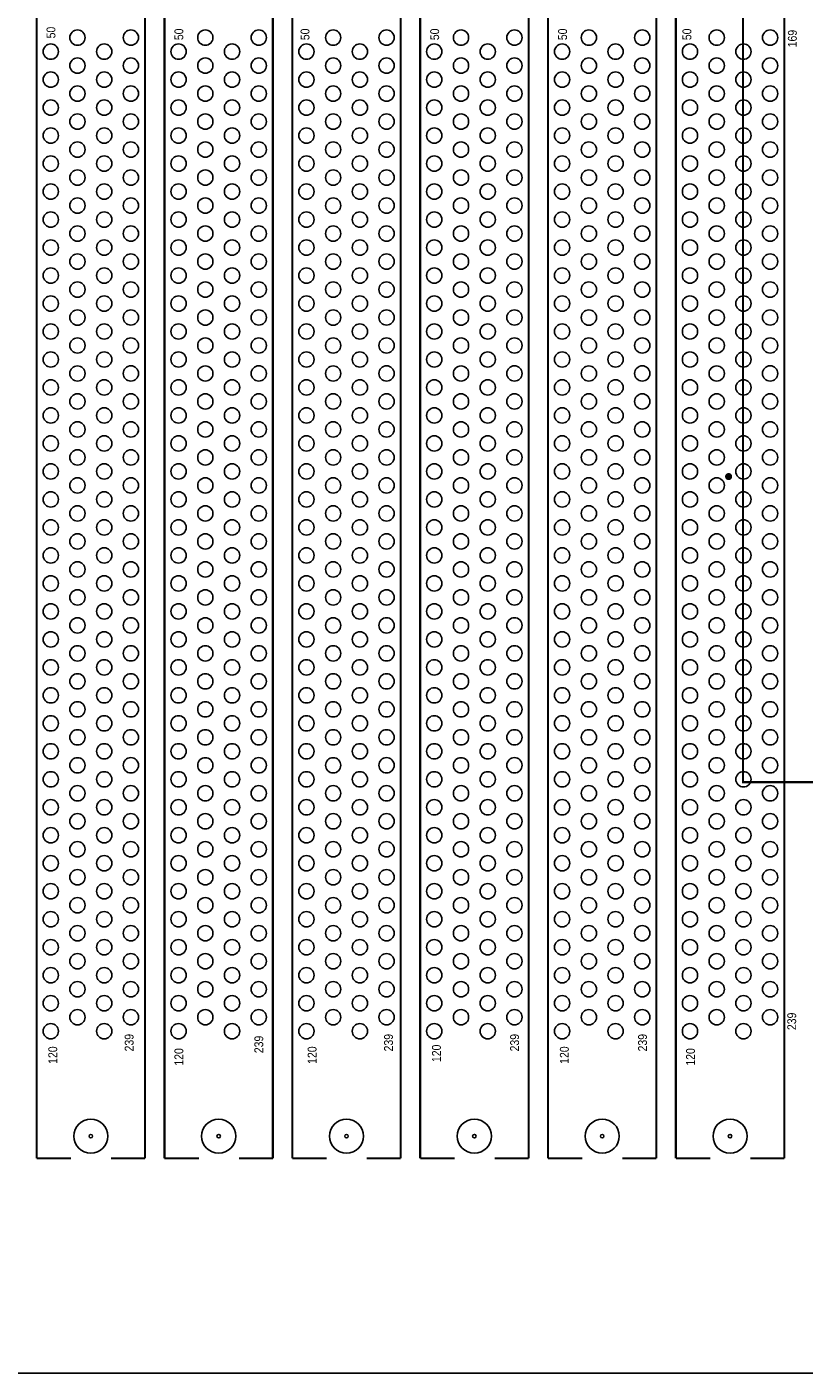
# Model space of a CAD drawing. Extents: x -11 to 330, y 0 to 334.
# Tile 2 of 16: x 50 to 105, y 0 to 96. Entities that reach past the tile are written whole.
import ezdxf

# ---------------------------------------------------------------- set-up
doc = ezdxf.new("R2010")
doc.units = 0
for name, color, linetype in [('BOARD_GEOMETRY_OUTLINE', 2, 'CONTINUOUS'), ('PACKAGE_GEOMETRY_SILKSCREEN_TOP', 3, 'CONTINUOUS'), ('PIN_TOP', 4, 'CONTINUOUS')]:
    doc.layers.add(name, color=color, linetype=linetype)

msp = doc.modelspace()

# ---------------------------------------------------------------- linework, layer by layer
at = {"layer": 'BOARD_GEOMETRY_OUTLINE'}
for points in [[(330.2, 1.999996), (330.2, 328.200004, 0.414214), (328.200004, 330.2), (1.999996, 330.2, 0.414214), (0, 328.200004), (0, 1.999996, 0.414214), (1.999996, 0), (328.200004, 0, 0.414214)], [(328.200004, 0), (1.999996, 0, -0.414214), (0, 1.999996), (0, 328.200004, -0.414214), (1.999996, 330.2), (328.200004, 330.2, -0.414214), (330.2, 328.200004), (330.2, 1.999996, -0.414214)], [(54.094888, 15.710916, 1), (54.094888, 18.149316, 1)], [(55.314088, 16.930116, 1), (52.875688, 16.930116, 1)], [(63.234824, 15.710916, 1), (63.234824, 18.149316, 1)], [(64.454024, 16.930116, 1), (62.015624, 16.930116, 1)], [(72.375014, 15.710916, 1), (72.375014, 18.149316, 1)], [(73.594214, 16.930116, 1), (71.155814, 16.930116, 1)], [(81.51495, 15.710916, 1), (81.51495, 18.149316, 1)], [(82.73415, 16.930116, 1), (80.29575, 16.930116, 1)], [(90.654886, 15.710916, 1), (90.654886, 18.149316, 1)], [(91.874086, 16.930116, 1), (89.435686, 16.930116, 1)], [(99.794822, 15.710916, 1), (99.794822, 18.149316, 1)], [(101.014022, 16.930116, 1), (98.575622, 16.930116, 1)]]:
    msp.add_lwpolyline(points, format="xyb", close=True, dxfattribs=at)
at = {"layer": 'PACKAGE_GEOMETRY_SILKSCREEN_TOP', "const_width": 0.1524}
for points in [[(50.219864, 15.349982), (50.219864, 156.310076)], [(57.969912, 156.310076), (57.969912, 15.349982)], [(59.3598, 15.349982), (59.3598, 156.310076)], [(67.109848, 156.310076), (67.109848, 15.349982)], [(68.49999, 15.349982), (68.49999, 156.310076)], [(76.250038, 156.310076), (76.250038, 15.349982)], [(77.639926, 15.349982), (77.639926, 156.310076)], [(85.389974, 156.310076), (85.389974, 15.349982)], [(86.779862, 15.349982), (86.779862, 156.310076)], [(94.52991, 156.310076), (94.52991, 15.349982)], [(95.919798, 15.349982), (95.919798, 156.310076)], [(103.669846, 156.310076), (103.669846, 15.349982)], [(50.219864, 15.349982), (52.685188, 15.349982)], [(57.969912, 15.349982), (55.536338, 15.349982)], [(59.3598, 15.349982), (61.825124, 15.349982)], [(67.109848, 15.349982), (64.676274, 15.349982)], [(68.49999, 15.349982), (70.965314, 15.349982)], [(76.250038, 15.349982), (73.816464, 15.349982)], [(77.639926, 15.349982), (80.10525, 15.349982)], [(85.389974, 15.349982), (82.9564, 15.349982)], [(86.779862, 15.349982), (89.245186, 15.349982)], [(94.52991, 15.349982), (92.096336, 15.349982)], [(95.919798, 15.349982), (98.385122, 15.349982)], [(103.669846, 15.349982), (101.236272, 15.349982)]]:
    msp.add_lwpolyline(points, dxfattribs=at)
msp.add_lwpolyline([(190.97498, 42.225976), (100.72497, 42.225976), (100.72497, 132.475986), (190.97498, 132.475986)], close=True, dxfattribs=at)
at = {"layer": 'PACKAGE_GEOMETRY_SILKSCREEN_TOP'}
msp.add_lwpolyline([(190.97498, 42.225976), (100.72497, 42.225976), (100.72497, 132.475986), (190.97498, 132.475986)], close=True, dxfattribs=at)
at = {"layer": 'PACKAGE_GEOMETRY_SILKSCREEN_TOP', "const_width": 0.254}
msp.add_lwpolyline([(99.690936, 64.190118, 1), (99.690936, 63.936118, 1)], format="xyb", close=True, dxfattribs=at)
at = {"layer": 'PIN_TOP'}
for centre, radius in [((53.139848, 95.43034), 0.5461), ((56.959754, 95.431356), 0.5461), ((62.279784, 95.43034), 0.5461), ((66.09969, 95.431356), 0.5461), ((71.419974, 95.43034), 0.5461), ((75.23988, 95.431356), 0.5461), ((80.55991, 95.43034), 0.5461), ((84.379816, 95.431356), 0.5461), ((89.699846, 95.43034), 0.5461), ((93.519752, 95.431356), 0.5461), ((98.839782, 95.43034), 0.5461), ((102.659688, 95.431356), 0.5461), ((51.229768, 94.430342), 0.5461), ((55.049928, 94.430342), 0.5461), ((60.369704, 94.430342), 0.5461), ((64.189864, 94.430342), 0.5461), ((69.509894, 94.430342), 0.5461), ((73.330054, 94.430342), 0.5461), ((78.64983, 94.430342), 0.5461), ((82.46999, 94.430342), 0.5461), ((87.789766, 94.430342), 0.5461), ((91.609926, 94.430342), 0.5461), ((96.929702, 94.430342), 0.5461), ((100.749862, 94.430342), 0.5461), ((53.139848, 93.430344), 0.5461), ((56.959754, 93.43136), 0.5461), ((62.279784, 93.430344), 0.5461), ((66.09969, 93.43136), 0.5461), ((71.419974, 93.430344), 0.5461), ((75.23988, 93.43136), 0.5461), ((80.55991, 93.430344), 0.5461), ((84.379816, 93.43136), 0.5461), ((89.699846, 93.430344), 0.5461), ((93.519752, 93.43136), 0.5461), ((98.839782, 93.430344), 0.5461), ((102.659688, 93.43136), 0.5461), ((51.229768, 92.430346), 0.5461), ((55.049928, 92.430346), 0.5461), ((60.369704, 92.430346), 0.5461), ((64.189864, 92.430346), 0.5461), ((69.509894, 92.430346), 0.5461), ((73.330054, 92.430346), 0.5461), ((78.64983, 92.430346), 0.5461), ((82.46999, 92.430346), 0.5461), ((87.789766, 92.430346), 0.5461), ((91.609926, 92.430346), 0.5461), ((96.929702, 92.430346), 0.5461), ((100.749862, 92.430346), 0.5461), ((53.139848, 91.430348), 0.5461), ((56.959754, 91.43111), 0.5461), ((62.279784, 91.430348), 0.5461), ((66.09969, 91.43111), 0.5461), ((71.419974, 91.430348), 0.5461), ((75.23988, 91.43111), 0.5461), ((80.55991, 91.430348), 0.5461), ((84.379816, 91.43111), 0.5461), ((89.699846, 91.430348), 0.5461), ((93.519752, 91.43111), 0.5461), ((98.839782, 91.430348), 0.5461), ((102.659688, 91.43111), 0.5461), ((51.229768, 90.43035), 0.5461), ((55.049928, 90.43035), 0.5461), ((60.369704, 90.43035), 0.5461), ((64.189864, 90.43035), 0.5461), ((69.509894, 90.43035), 0.5461), ((73.330054, 90.43035), 0.5461), ((78.64983, 90.43035), 0.5461), ((82.46999, 90.43035), 0.5461), ((87.789766, 90.43035), 0.5461), ((91.609926, 90.43035), 0.5461), ((96.929702, 90.43035), 0.5461), ((100.749862, 90.43035), 0.5461), ((53.139848, 89.430352), 0.5461), ((56.959754, 89.431114), 0.5461), ((62.279784, 89.430352), 0.5461), ((66.09969, 89.431114), 0.5461), ((71.419974, 89.430352), 0.5461), ((75.23988, 89.431114), 0.5461), ((80.55991, 89.430352), 0.5461), ((84.379816, 89.431114), 0.5461), ((89.699846, 89.430352), 0.5461), ((93.519752, 89.431114), 0.5461), ((98.839782, 89.430352), 0.5461), ((102.659688, 89.431114), 0.5461), ((51.229768, 88.430354), 0.5461), ((55.049928, 88.430354), 0.5461), ((60.369704, 88.430354), 0.5461), ((64.189864, 88.430354), 0.5461), ((69.509894, 88.430354), 0.5461), ((73.330054, 88.430354), 0.5461), ((78.64983, 88.430354), 0.5461), ((82.46999, 88.430354), 0.5461), ((87.789766, 88.430354), 0.5461), ((91.609926, 88.430354), 0.5461), ((96.929702, 88.430354), 0.5461), ((100.749862, 88.430354), 0.5461), ((53.139848, 87.430356), 0.5461), ((56.959754, 87.431118), 0.5461), ((62.279784, 87.430356), 0.5461), ((66.09969, 87.431118), 0.5461), ((71.419974, 87.430356), 0.5461), ((75.23988, 87.431118), 0.5461), ((80.55991, 87.430356), 0.5461), ((84.379816, 87.431118), 0.5461), ((89.699846, 87.430356), 0.5461), ((93.519752, 87.431118), 0.5461), ((98.839782, 87.430356), 0.5461), ((102.659688, 87.431118), 0.5461), ((51.229768, 86.430358), 0.5461), ((55.049928, 86.430358), 0.5461), ((60.369704, 86.430358), 0.5461), ((64.189864, 86.430358), 0.5461), ((69.509894, 86.430358), 0.5461), ((73.330054, 86.430358), 0.5461), ((78.64983, 86.430358), 0.5461), ((82.46999, 86.430358), 0.5461), ((87.789766, 86.430358), 0.5461), ((91.609926, 86.430358), 0.5461), ((96.929702, 86.430358), 0.5461), ((100.749862, 86.430358), 0.5461), ((53.139848, 85.43036), 0.5461), ((56.959754, 85.431122), 0.5461), ((62.279784, 85.43036), 0.5461), ((66.09969, 85.431122), 0.5461), ((71.419974, 85.43036), 0.5461), ((75.23988, 85.431122), 0.5461), ((80.55991, 85.43036), 0.5461), ((84.379816, 85.431122), 0.5461), ((89.699846, 85.43036), 0.5461), ((93.519752, 85.431122), 0.5461), ((98.839782, 85.43036), 0.5461), ((102.659688, 85.431122), 0.5461), ((51.229768, 84.430362), 0.5461), ((55.049928, 84.430362), 0.5461), ((60.369704, 84.430362), 0.5461), ((64.189864, 84.430362), 0.5461), ((69.509894, 84.430362), 0.5461), ((73.330054, 84.430362), 0.5461), ((78.64983, 84.430362), 0.5461), ((82.46999, 84.430362), 0.5461), ((87.789766, 84.430362), 0.5461), ((91.609926, 84.430362), 0.5461), ((96.929702, 84.430362), 0.5461), ((100.749862, 84.430362), 0.5461), ((53.139848, 83.43011), 0.5461), ((56.959754, 83.431126), 0.5461), ((62.279784, 83.43011), 0.5461), ((66.09969, 83.431126), 0.5461), ((71.419974, 83.43011), 0.5461), ((75.23988, 83.431126), 0.5461), ((80.55991, 83.43011), 0.5461), ((84.379816, 83.431126), 0.5461), ((89.699846, 83.43011), 0.5461), ((93.519752, 83.431126), 0.5461), ((98.839782, 83.43011), 0.5461), ((102.659688, 83.431126), 0.5461), ((51.229768, 82.430112), 0.5461), ((55.049928, 82.430112), 0.5461), ((60.369704, 82.430112), 0.5461), ((64.189864, 82.430112), 0.5461), ((69.509894, 82.430112), 0.5461), ((73.330054, 82.430112), 0.5461), ((78.64983, 82.430112), 0.5461), ((82.46999, 82.430112), 0.5461), ((87.789766, 82.430112), 0.5461), ((91.609926, 82.430112), 0.5461), ((96.929702, 82.430112), 0.5461), ((100.749862, 82.430112), 0.5461), ((53.139848, 81.430114), 0.5461), ((56.959754, 81.43113), 0.5461), ((62.279784, 81.430114), 0.5461), ((66.09969, 81.43113), 0.5461), ((71.419974, 81.430114), 0.5461), ((75.23988, 81.43113), 0.5461), ((80.55991, 81.430114), 0.5461), ((84.379816, 81.43113), 0.5461), ((89.699846, 81.430114), 0.5461), ((93.519752, 81.43113), 0.5461), ((98.839782, 81.430114), 0.5461), ((102.659688, 81.43113), 0.5461), ((51.229768, 80.430116), 0.5461), ((55.049928, 80.430116), 0.5461), ((60.369704, 80.430116), 0.5461), ((64.189864, 80.430116), 0.5461), ((69.509894, 80.430116), 0.5461), ((73.330054, 80.430116), 0.5461), ((78.64983, 80.430116), 0.5461), ((82.46999, 80.430116), 0.5461), ((87.789766, 80.430116), 0.5461), ((91.609926, 80.430116), 0.5461), ((96.929702, 80.430116), 0.5461), ((100.749862, 80.430116), 0.5461), ((53.139848, 79.430118), 0.5461), ((56.959754, 79.431134), 0.5461), ((62.279784, 79.430118), 0.5461), ((66.09969, 79.431134), 0.5461), ((71.419974, 79.430118), 0.5461), ((75.23988, 79.431134), 0.5461), ((80.55991, 79.430118), 0.5461), ((84.379816, 79.431134), 0.5461), ((89.699846, 79.430118), 0.5461), ((93.519752, 79.431134), 0.5461), ((98.839782, 79.430118), 0.5461), ((102.659688, 79.431134), 0.5461), ((51.229768, 78.43012), 0.5461), ((55.049928, 78.43012), 0.5461), ((60.369704, 78.43012), 0.5461), ((64.189864, 78.43012), 0.5461), ((69.509894, 78.43012), 0.5461), ((73.330054, 78.43012), 0.5461), ((78.64983, 78.43012), 0.5461), ((82.46999, 78.43012), 0.5461), ((87.789766, 78.43012), 0.5461), ((91.609926, 78.43012), 0.5461), ((96.929702, 78.43012), 0.5461), ((100.749862, 78.43012), 0.5461), ((53.139848, 77.430122), 0.5461), ((56.959754, 77.431138), 0.5461), ((62.279784, 77.430122), 0.5461), ((66.09969, 77.431138), 0.5461), ((71.419974, 77.430122), 0.5461), ((75.23988, 77.431138), 0.5461), ((80.55991, 77.430122), 0.5461), ((84.379816, 77.431138), 0.5461), ((89.699846, 77.430122), 0.5461), ((93.519752, 77.431138), 0.5461), ((98.839782, 77.430122), 0.5461), ((102.659688, 77.431138), 0.5461), ((51.229768, 76.430124), 0.5461), ((55.049928, 76.430124), 0.5461), ((60.369704, 76.430124), 0.5461), ((64.189864, 76.430124), 0.5461), ((69.509894, 76.430124), 0.5461), ((73.330054, 76.430124), 0.5461), ((78.64983, 76.430124), 0.5461), ((82.46999, 76.430124), 0.5461), ((87.789766, 76.430124), 0.5461), ((91.609926, 76.430124), 0.5461), ((96.929702, 76.430124), 0.5461), ((100.749862, 76.430124), 0.5461), ((53.139848, 75.430126), 0.5461), ((56.959754, 75.431142), 0.5461), ((62.279784, 75.430126), 0.5461), ((66.09969, 75.431142), 0.5461), ((71.419974, 75.430126), 0.5461), ((75.23988, 75.431142), 0.5461), ((80.55991, 75.430126), 0.5461), ((84.379816, 75.431142), 0.5461), ((89.699846, 75.430126), 0.5461), ((93.519752, 75.431142), 0.5461), ((98.839782, 75.430126), 0.5461), ((102.659688, 75.431142), 0.5461), ((51.229768, 74.430128), 0.5461), ((55.049928, 74.430128), 0.5461), ((60.369704, 74.430128), 0.5461), ((64.189864, 74.430128), 0.5461), ((69.509894, 74.430128), 0.5461), ((73.330054, 74.430128), 0.5461), ((78.64983, 74.430128), 0.5461), ((82.46999, 74.430128), 0.5461), ((87.789766, 74.430128), 0.5461), ((91.609926, 74.430128), 0.5461), ((96.929702, 74.430128), 0.5461), ((100.749862, 74.430128), 0.5461), ((53.139848, 73.43013), 0.5461), ((56.959754, 73.431146), 0.5461), ((62.279784, 73.43013), 0.5461), ((66.09969, 73.431146), 0.5461), ((71.419974, 73.43013), 0.5461), ((75.23988, 73.431146), 0.5461), ((80.55991, 73.43013), 0.5461), ((84.379816, 73.431146), 0.5461), ((89.699846, 73.43013), 0.5461), ((93.519752, 73.431146), 0.5461), ((98.839782, 73.43013), 0.5461), ((102.659688, 73.431146), 0.5461), ((51.229768, 72.430132), 0.5461), ((55.049928, 72.430132), 0.5461), ((60.369704, 72.430132), 0.5461), ((64.189864, 72.430132), 0.5461), ((69.509894, 72.430132), 0.5461), ((73.330054, 72.430132), 0.5461), ((78.64983, 72.430132), 0.5461), ((82.46999, 72.430132), 0.5461), ((87.789766, 72.430132), 0.5461), ((91.609926, 72.430132), 0.5461), ((96.929702, 72.430132), 0.5461), ((100.749862, 72.430132), 0.5461), ((53.139848, 71.430134), 0.5461), ((56.959754, 71.43115), 0.5461), ((62.279784, 71.430134), 0.5461), ((66.09969, 71.43115), 0.5461), ((71.419974, 71.430134), 0.5461), ((75.23988, 71.43115), 0.5461), ((80.55991, 71.430134), 0.5461), ((84.379816, 71.43115), 0.5461), ((89.699846, 71.430134), 0.5461), ((93.519752, 71.43115), 0.5461), ((98.839782, 71.430134), 0.5461), ((102.659688, 71.43115), 0.5461), ((51.229768, 70.430136), 0.5461), ((55.049928, 70.430136), 0.5461), ((60.369704, 70.430136), 0.5461), ((64.189864, 70.430136), 0.5461), ((69.509894, 70.430136), 0.5461), ((73.330054, 70.430136), 0.5461), ((78.64983, 70.430136), 0.5461), ((82.46999, 70.430136), 0.5461), ((87.789766, 70.430136), 0.5461), ((91.609926, 70.430136), 0.5461), ((96.929702, 70.430136), 0.5461), ((100.749862, 70.430136), 0.5461), ((53.139848, 69.430138), 0.5461), ((56.959754, 69.431154), 0.5461), ((62.279784, 69.430138), 0.5461), ((66.09969, 69.431154), 0.5461), ((71.419974, 69.430138), 0.5461), ((75.23988, 69.431154), 0.5461), ((80.55991, 69.430138), 0.5461), ((84.379816, 69.431154), 0.5461), ((89.699846, 69.430138), 0.5461), ((93.519752, 69.431154), 0.5461), ((98.839782, 69.430138), 0.5461), ((102.659688, 69.431154), 0.5461), ((51.229768, 68.43014), 0.5461), ((55.049928, 68.43014), 0.5461), ((60.369704, 68.43014), 0.5461), ((64.189864, 68.43014), 0.5461), ((69.509894, 68.43014), 0.5461), ((73.330054, 68.43014), 0.5461), ((78.64983, 68.43014), 0.5461), ((82.46999, 68.43014), 0.5461), ((87.789766, 68.43014), 0.5461), ((91.609926, 68.43014), 0.5461), ((96.929702, 68.43014), 0.5461), ((100.749862, 68.43014), 0.5461), ((53.139848, 67.430142), 0.5461), ((56.959754, 67.431158), 0.5461), ((62.279784, 67.430142), 0.5461), ((66.09969, 67.431158), 0.5461), ((71.419974, 67.430142), 0.5461), ((75.23988, 67.431158), 0.5461), ((80.55991, 67.430142), 0.5461), ((84.379816, 67.431158), 0.5461), ((89.699846, 67.430142), 0.5461), ((93.519752, 67.431158), 0.5461), ((98.839782, 67.430142), 0.5461), ((102.659688, 67.431158), 0.5461), ((51.229768, 66.430144), 0.5461), ((55.049928, 66.430144), 0.5461), ((60.369704, 66.430144), 0.5461), ((64.189864, 66.430144), 0.5461), ((69.509894, 66.430144), 0.5461), ((73.330054, 66.430144), 0.5461), ((78.64983, 66.430144), 0.5461), ((82.46999, 66.430144), 0.5461), ((87.789766, 66.430144), 0.5461), ((91.609926, 66.430144), 0.5461), ((96.929702, 66.430144), 0.5461), ((100.749862, 66.430144), 0.5461), ((53.139848, 65.430146), 0.5461), ((56.959754, 65.431162), 0.5461), ((62.279784, 65.430146), 0.5461), ((66.09969, 65.431162), 0.5461), ((71.419974, 65.430146), 0.5461), ((75.23988, 65.431162), 0.5461), ((80.55991, 65.430146), 0.5461), ((84.379816, 65.431162), 0.5461), ((89.699846, 65.430146), 0.5461), ((93.519752, 65.431162), 0.5461), ((98.839782, 65.430146), 0.5461), ((102.659688, 65.431162), 0.5461), ((51.229768, 64.430148), 0.5461), ((55.049928, 64.430148), 0.5461), ((60.369704, 64.430148), 0.5461), ((64.189864, 64.430148), 0.5461), ((69.509894, 64.430148), 0.5461), ((73.330054, 64.430148), 0.5461), ((78.64983, 64.430148), 0.5461), ((82.46999, 64.430148), 0.5461), ((87.789766, 64.430148), 0.5461), ((91.609926, 64.430148), 0.5461), ((96.929702, 64.430148), 0.5461), ((100.749862, 64.430148), 0.5461), ((53.139848, 63.43015), 0.5461), ((56.959754, 63.431166), 0.5461), ((62.279784, 63.43015), 0.5461), ((66.09969, 63.431166), 0.5461), ((71.419974, 63.43015), 0.5461), ((75.23988, 63.431166), 0.5461), ((80.55991, 63.43015), 0.5461), ((84.379816, 63.431166), 0.5461), ((89.699846, 63.43015), 0.5461), ((93.519752, 63.431166), 0.5461), ((98.839782, 63.43015), 0.5461), ((102.659688, 63.431166), 0.5461), ((51.229768, 62.430152), 0.5461), ((55.049928, 62.430152), 0.5461), ((60.369704, 62.430152), 0.5461), ((64.189864, 62.430152), 0.5461), ((69.509894, 62.430152), 0.5461), ((73.330054, 62.430152), 0.5461), ((78.64983, 62.430152), 0.5461), ((82.46999, 62.430152), 0.5461), ((87.789766, 62.430152), 0.5461), ((91.609926, 62.430152), 0.5461), ((96.929702, 62.430152), 0.5461), ((100.749862, 62.430152), 0.5461), ((53.139848, 61.430154), 0.5461), ((56.959754, 61.43117), 0.5461), ((62.279784, 61.430154), 0.5461), ((66.09969, 61.43117), 0.5461), ((71.419974, 61.430154), 0.5461), ((75.23988, 61.43117), 0.5461), ((80.55991, 61.430154), 0.5461), ((84.379816, 61.43117), 0.5461), ((89.699846, 61.430154), 0.5461), ((93.519752, 61.43117), 0.5461), ((98.839782, 61.430154), 0.5461), ((102.659688, 61.43117), 0.5461), ((51.229768, 60.430156), 0.5461), ((55.049928, 60.430156), 0.5461), ((60.369704, 60.430156), 0.5461), ((64.189864, 60.430156), 0.5461), ((69.509894, 60.430156), 0.5461), ((73.330054, 60.430156), 0.5461), ((78.64983, 60.430156), 0.5461), ((82.46999, 60.430156), 0.5461), ((87.789766, 60.430156), 0.5461), ((91.609926, 60.430156), 0.5461), ((96.929702, 60.430156), 0.5461), ((100.749862, 60.430156), 0.5461), ((53.139848, 59.430158), 0.5461), ((56.959754, 59.431174), 0.5461), ((62.279784, 59.430158), 0.5461), ((66.09969, 59.431174), 0.5461), ((71.419974, 59.430158), 0.5461), ((75.23988, 59.431174), 0.5461), ((80.55991, 59.430158), 0.5461), ((84.379816, 59.431174), 0.5461), ((89.699846, 59.430158), 0.5461), ((93.519752, 59.431174), 0.5461), ((98.839782, 59.430158), 0.5461), ((102.659688, 59.431174), 0.5461), ((51.229768, 58.43016), 0.5461), ((55.049928, 58.43016), 0.5461), ((60.369704, 58.43016), 0.5461), ((64.189864, 58.43016), 0.5461), ((69.509894, 58.43016), 0.5461), ((73.330054, 58.43016), 0.5461), ((78.64983, 58.43016), 0.5461), ((82.46999, 58.43016), 0.5461), ((87.789766, 58.43016), 0.5461), ((91.609926, 58.43016), 0.5461), ((96.929702, 58.43016), 0.5461), ((100.749862, 58.43016), 0.5461), ((53.139848, 57.430162), 0.5461), ((56.959754, 57.431178), 0.5461), ((62.279784, 57.430162), 0.5461), ((66.09969, 57.431178), 0.5461), ((71.419974, 57.430162), 0.5461), ((75.23988, 57.431178), 0.5461), ((80.55991, 57.430162), 0.5461), ((84.379816, 57.431178), 0.5461), ((89.699846, 57.430162), 0.5461), ((93.519752, 57.431178), 0.5461), ((98.839782, 57.430162), 0.5461), ((102.659688, 57.431178), 0.5461), ((51.229768, 56.430164), 0.5461), ((55.049928, 56.430164), 0.5461), ((60.369704, 56.430164), 0.5461), ((64.189864, 56.430164), 0.5461), ((69.509894, 56.430164), 0.5461), ((73.330054, 56.430164), 0.5461), ((78.64983, 56.430164), 0.5461), ((82.46999, 56.430164), 0.5461), ((87.789766, 56.430164), 0.5461), ((91.609926, 56.430164), 0.5461), ((96.929702, 56.430164), 0.5461), ((100.749862, 56.430164), 0.5461), ((53.139848, 55.430166), 0.5461), ((56.959754, 55.431182), 0.5461), ((62.279784, 55.430166), 0.5461), ((66.09969, 55.431182), 0.5461), ((71.419974, 55.430166), 0.5461), ((75.23988, 55.431182), 0.5461), ((80.55991, 55.430166), 0.5461), ((84.379816, 55.431182), 0.5461), ((89.699846, 55.430166), 0.5461), ((93.519752, 55.431182), 0.5461), ((98.839782, 55.430166), 0.5461), ((102.659688, 55.431182), 0.5461), ((51.229768, 54.430168), 0.5461), ((55.049928, 54.430168), 0.5461), ((60.369704, 54.430168), 0.5461), ((64.189864, 54.430168), 0.5461), ((69.509894, 54.430168), 0.5461), ((73.330054, 54.430168), 0.5461), ((78.64983, 54.430168), 0.5461), ((82.46999, 54.430168), 0.5461), ((87.789766, 54.430168), 0.5461), ((91.609926, 54.430168), 0.5461), ((96.929702, 54.430168), 0.5461), ((100.749862, 54.430168), 0.5461), ((53.139848, 53.43017), 0.5461), ((56.959754, 53.431186), 0.5461), ((62.279784, 53.43017), 0.5461), ((66.09969, 53.431186), 0.5461), ((71.419974, 53.43017), 0.5461), ((75.23988, 53.431186), 0.5461), ((80.55991, 53.43017), 0.5461), ((84.379816, 53.431186), 0.5461), ((89.699846, 53.43017), 0.5461), ((93.519752, 53.431186), 0.5461), ((98.839782, 53.43017), 0.5461), ((102.659688, 53.431186), 0.5461), ((51.229768, 52.430172), 0.5461), ((55.049928, 52.430172), 0.5461), ((60.369704, 52.430172), 0.5461), ((64.189864, 52.430172), 0.5461), ((69.509894, 52.430172), 0.5461), ((73.330054, 52.430172), 0.5461), ((78.64983, 52.430172), 0.5461), ((82.46999, 52.430172), 0.5461), ((87.789766, 52.430172), 0.5461), ((91.609926, 52.430172), 0.5461), ((96.929702, 52.430172), 0.5461), ((100.749862, 52.430172), 0.5461), ((53.139848, 51.430174), 0.5461), ((56.959754, 51.43119), 0.5461), ((62.279784, 51.430174), 0.5461), ((66.09969, 51.43119), 0.5461), ((71.419974, 51.430174), 0.5461), ((75.23988, 51.43119), 0.5461), ((80.55991, 51.430174), 0.5461), ((84.379816, 51.43119), 0.5461), ((89.699846, 51.430174), 0.5461), ((93.519752, 51.43119), 0.5461), ((98.839782, 51.430174), 0.5461), ((102.659688, 51.43119), 0.5461), ((51.229768, 50.430176), 0.5461), ((55.049928, 50.430176), 0.5461), ((60.369704, 50.430176), 0.5461), ((64.189864, 50.430176), 0.5461), ((69.509894, 50.430176), 0.5461), ((73.330054, 50.430176), 0.5461), ((78.64983, 50.430176), 0.5461), ((82.46999, 50.430176), 0.5461), ((87.789766, 50.430176), 0.5461), ((91.609926, 50.430176), 0.5461), ((96.929702, 50.430176), 0.5461), ((100.749862, 50.430176), 0.5461), ((53.139848, 49.430178), 0.5461), ((56.959754, 49.431194), 0.5461), ((62.279784, 49.430178), 0.5461), ((66.09969, 49.431194), 0.5461), ((71.419974, 49.430178), 0.5461), ((75.23988, 49.431194), 0.5461), ((80.55991, 49.430178), 0.5461), ((84.379816, 49.431194), 0.5461), ((89.699846, 49.430178), 0.5461), ((93.519752, 49.431194), 0.5461), ((98.839782, 49.430178), 0.5461), ((102.659688, 49.431194), 0.5461), ((51.229768, 48.43018), 0.5461), ((55.049928, 48.43018), 0.5461), ((60.369704, 48.43018), 0.5461), ((64.189864, 48.43018), 0.5461), ((69.509894, 48.43018), 0.5461), ((73.330054, 48.43018), 0.5461), ((78.64983, 48.43018), 0.5461), ((82.46999, 48.43018), 0.5461), ((87.789766, 48.43018), 0.5461), ((91.609926, 48.43018), 0.5461), ((96.929702, 48.43018), 0.5461), ((100.749862, 48.43018), 0.5461), ((53.139848, 47.430182), 0.5461), ((56.959754, 47.431198), 0.5461), ((62.279784, 47.430182), 0.5461), ((66.09969, 47.431198), 0.5461), ((71.419974, 47.430182), 0.5461), ((75.23988, 47.431198), 0.5461), ((80.55991, 47.430182), 0.5461), ((84.379816, 47.431198), 0.5461), ((89.699846, 47.430182), 0.5461), ((93.519752, 47.431198), 0.5461), ((98.839782, 47.430182), 0.5461), ((102.659688, 47.431198), 0.5461), ((51.229768, 46.430184), 0.5461), ((55.049928, 46.430184), 0.5461), ((60.369704, 46.430184), 0.5461), ((64.189864, 46.430184), 0.5461), ((69.509894, 46.430184), 0.5461), ((73.330054, 46.430184), 0.5461), ((78.64983, 46.430184), 0.5461), ((82.46999, 46.430184), 0.5461), ((87.789766, 46.430184), 0.5461), ((91.609926, 46.430184), 0.5461), ((96.929702, 46.430184), 0.5461), ((100.749862, 46.430184), 0.5461), ((53.139848, 45.430186), 0.5461), ((56.959754, 45.431202), 0.5461), ((62.279784, 45.430186), 0.5461), ((66.09969, 45.431202), 0.5461), ((71.419974, 45.430186), 0.5461), ((75.23988, 45.431202), 0.5461), ((80.55991, 45.430186), 0.5461), ((84.379816, 45.431202), 0.5461), ((89.699846, 45.430186), 0.5461), ((93.519752, 45.431202), 0.5461), ((98.839782, 45.430186), 0.5461), ((102.659688, 45.431202), 0.5461), ((51.229768, 44.430188), 0.5461), ((55.049928, 44.430188), 0.5461), ((60.369704, 44.430188), 0.5461), ((64.189864, 44.430188), 0.5461), ((69.509894, 44.430188), 0.5461), ((73.330054, 44.430188), 0.5461), ((78.64983, 44.430188), 0.5461), ((82.46999, 44.430188), 0.5461), ((87.789766, 44.430188), 0.5461), ((91.609926, 44.430188), 0.5461), ((96.929702, 44.430188), 0.5461), ((100.749862, 44.430188), 0.5461), ((53.139848, 43.43019), 0.5461), ((56.959754, 43.431206), 0.5461), ((62.279784, 43.43019), 0.5461), ((66.09969, 43.431206), 0.5461), ((71.419974, 43.43019), 0.5461), ((75.23988, 43.431206), 0.5461), ((80.55991, 43.43019), 0.5461), ((84.379816, 43.431206), 0.5461), ((89.699846, 43.43019), 0.5461), ((93.519752, 43.431206), 0.5461), ((98.839782, 43.43019), 0.5461), ((102.659688, 43.431206), 0.5461), ((51.229768, 42.430192), 0.5461), ((55.049928, 42.430192), 0.5461), ((60.369704, 42.430192), 0.5461), ((64.189864, 42.430192), 0.5461), ((69.509894, 42.430192), 0.5461), ((73.330054, 42.430192), 0.5461), ((78.64983, 42.430192), 0.5461), ((82.46999, 42.430192), 0.5461), ((87.789766, 42.430192), 0.5461), ((91.609926, 42.430192), 0.5461), ((96.929702, 42.430192), 0.5461), ((100.749862, 42.430192), 0.5461), ((53.139848, 41.430194), 0.5461), ((56.959754, 41.43121), 0.5461), ((62.279784, 41.430194), 0.5461), ((66.09969, 41.43121), 0.5461), ((71.419974, 41.430194), 0.5461), ((75.23988, 41.43121), 0.5461), ((80.55991, 41.430194), 0.5461), ((84.379816, 41.43121), 0.5461), ((89.699846, 41.430194), 0.5461), ((93.519752, 41.43121), 0.5461), ((98.839782, 41.430194), 0.5461), ((102.659688, 41.43121), 0.5461), ((51.229768, 40.430196), 0.5461), ((55.049928, 40.430196), 0.5461), ((60.369704, 40.430196), 0.5461), ((64.189864, 40.430196), 0.5461), ((69.509894, 40.430196), 0.5461), ((73.330054, 40.430196), 0.5461), ((78.64983, 40.430196), 0.5461), ((82.46999, 40.430196), 0.5461), ((87.789766, 40.430196), 0.5461), ((91.609926, 40.430196), 0.5461), ((96.929702, 40.430196), 0.5461), ((100.749862, 40.430196), 0.5461), ((53.139848, 39.430198), 0.5461), ((56.959754, 39.431214), 0.5461), ((62.279784, 39.430198), 0.5461), ((66.09969, 39.431214), 0.5461), ((71.419974, 39.430198), 0.5461), ((75.23988, 39.431214), 0.5461), ((80.55991, 39.430198), 0.5461), ((84.379816, 39.431214), 0.5461), ((89.699846, 39.430198), 0.5461), ((93.519752, 39.431214), 0.5461), ((98.839782, 39.430198), 0.5461), ((102.659688, 39.431214), 0.5461), ((51.229768, 38.4302), 0.5461), ((55.049928, 38.4302), 0.5461), ((60.369704, 38.4302), 0.5461), ((64.189864, 38.4302), 0.5461), ((69.509894, 38.4302), 0.5461), ((73.330054, 38.4302), 0.5461), ((78.64983, 38.4302), 0.5461), ((82.46999, 38.4302), 0.5461), ((87.789766, 38.4302), 0.5461), ((91.609926, 38.4302), 0.5461), ((96.929702, 38.4302), 0.5461), ((100.749862, 38.4302), 0.5461), ((53.139848, 37.430202), 0.5461), ((56.959754, 37.431218), 0.5461), ((62.279784, 37.430202), 0.5461), ((66.09969, 37.431218), 0.5461), ((71.419974, 37.430202), 0.5461), ((75.23988, 37.431218), 0.5461), ((80.55991, 37.430202), 0.5461), ((84.379816, 37.431218), 0.5461), ((89.699846, 37.430202), 0.5461), ((93.519752, 37.431218), 0.5461), ((98.839782, 37.430202), 0.5461), ((102.659688, 37.431218), 0.5461), ((51.229768, 36.430204), 0.5461), ((55.049928, 36.430204), 0.5461), ((60.369704, 36.430204), 0.5461), ((64.189864, 36.430204), 0.5461), ((69.509894, 36.430204), 0.5461), ((73.330054, 36.430204), 0.5461), ((78.64983, 36.430204), 0.5461), ((82.46999, 36.430204), 0.5461), ((87.789766, 36.430204), 0.5461), ((91.609926, 36.430204), 0.5461), ((96.929702, 36.430204), 0.5461), ((100.749862, 36.430204), 0.5461), ((53.139848, 35.430206), 0.5461), ((56.959754, 35.431222), 0.5461), ((62.279784, 35.430206), 0.5461), ((66.09969, 35.431222), 0.5461), ((71.419974, 35.430206), 0.5461), ((75.23988, 35.431222), 0.5461), ((80.55991, 35.430206), 0.5461), ((84.379816, 35.431222), 0.5461), ((89.699846, 35.430206), 0.5461), ((93.519752, 35.431222), 0.5461), ((98.839782, 35.430206), 0.5461), ((102.659688, 35.431222), 0.5461), ((51.229768, 34.430208), 0.5461), ((55.049928, 34.430208), 0.5461), ((60.369704, 34.430208), 0.5461), ((64.189864, 34.430208), 0.5461), ((69.509894, 34.430208), 0.5461), ((73.330054, 34.430208), 0.5461), ((78.64983, 34.430208), 0.5461), ((82.46999, 34.430208), 0.5461), ((87.789766, 34.430208), 0.5461), ((91.609926, 34.430208), 0.5461), ((96.929702, 34.430208), 0.5461), ((100.749862, 34.430208), 0.5461), ((53.139848, 33.43021), 0.5461), ((56.959754, 33.431226), 0.5461), ((62.279784, 33.43021), 0.5461), ((66.09969, 33.431226), 0.5461), ((71.419974, 33.43021), 0.5461), ((75.23988, 33.431226), 0.5461), ((80.55991, 33.43021), 0.5461), ((84.379816, 33.431226), 0.5461), ((89.699846, 33.43021), 0.5461), ((93.519752, 33.431226), 0.5461), ((98.839782, 33.43021), 0.5461), ((102.659688, 33.431226), 0.5461), ((51.229768, 32.430212), 0.5461), ((55.049928, 32.430212), 0.5461), ((60.369704, 32.430212), 0.5461), ((64.189864, 32.430212), 0.5461), ((69.509894, 32.430212), 0.5461), ((73.330054, 32.430212), 0.5461), ((78.64983, 32.430212), 0.5461), ((82.46999, 32.430212), 0.5461), ((87.789766, 32.430212), 0.5461), ((91.609926, 32.430212), 0.5461), ((96.929702, 32.430212), 0.5461), ((100.749862, 32.430212), 0.5461), ((53.139848, 31.430214), 0.5461), ((56.959754, 31.43123), 0.5461), ((62.279784, 31.430214), 0.5461), ((66.09969, 31.43123), 0.5461), ((71.419974, 31.430214), 0.5461), ((75.23988, 31.43123), 0.5461), ((80.55991, 31.430214), 0.5461), ((84.379816, 31.43123), 0.5461), ((89.699846, 31.430214), 0.5461), ((93.519752, 31.43123), 0.5461), ((98.839782, 31.430214), 0.5461), ((102.659688, 31.43123), 0.5461), ((51.229768, 30.430216), 0.5461), ((55.049928, 30.430216), 0.5461), ((60.369704, 30.430216), 0.5461), ((64.189864, 30.430216), 0.5461), ((69.509894, 30.430216), 0.5461), ((73.330054, 30.430216), 0.5461), ((78.64983, 30.430216), 0.5461), ((82.46999, 30.430216), 0.5461), ((87.789766, 30.430216), 0.5461), ((91.609926, 30.430216), 0.5461), ((96.929702, 30.430216), 0.5461), ((100.749862, 30.430216), 0.5461), ((53.139848, 29.430218), 0.5461), ((56.959754, 29.431234), 0.5461), ((62.279784, 29.430218), 0.5461), ((66.09969, 29.431234), 0.5461), ((71.419974, 29.430218), 0.5461), ((75.23988, 29.431234), 0.5461), ((80.55991, 29.430218), 0.5461), ((84.379816, 29.431234), 0.5461), ((89.699846, 29.430218), 0.5461), ((93.519752, 29.431234), 0.5461), ((98.839782, 29.430218), 0.5461), ((102.659688, 29.431234), 0.5461), ((51.229768, 28.43022), 0.5461), ((55.049928, 28.43022), 0.5461), ((60.369704, 28.43022), 0.5461), ((64.189864, 28.43022), 0.5461), ((69.509894, 28.43022), 0.5461), ((73.330054, 28.43022), 0.5461), ((78.64983, 28.43022), 0.5461), ((82.46999, 28.43022), 0.5461), ((87.789766, 28.43022), 0.5461), ((91.609926, 28.43022), 0.5461), ((96.929702, 28.43022), 0.5461), ((100.749862, 28.43022), 0.5461), ((53.139848, 27.430222), 0.5461), ((56.959754, 27.431238), 0.5461), ((62.279784, 27.430222), 0.5461), ((66.09969, 27.431238), 0.5461), ((71.419974, 27.430222), 0.5461), ((75.23988, 27.431238), 0.5461), ((80.55991, 27.430222), 0.5461), ((84.379816, 27.431238), 0.5461), ((89.699846, 27.430222), 0.5461), ((93.519752, 27.431238), 0.5461), ((98.839782, 27.430222), 0.5461), ((102.659688, 27.431238), 0.5461), ((51.229768, 26.430224), 0.5461), ((55.049928, 26.430224), 0.5461), ((60.369704, 26.430224), 0.5461), ((64.189864, 26.430224), 0.5461), ((69.509894, 26.430224), 0.5461), ((73.330054, 26.430224), 0.5461), ((78.64983, 26.430224), 0.5461), ((82.46999, 26.430224), 0.5461), ((87.789766, 26.430224), 0.5461), ((91.609926, 26.430224), 0.5461), ((96.929702, 26.430224), 0.5461), ((100.749862, 26.430224), 0.5461), ((53.139848, 25.430226), 0.5461), ((56.959754, 25.431242), 0.5461), ((62.279784, 25.430226), 0.5461), ((66.09969, 25.431242), 0.5461), ((71.419974, 25.430226), 0.5461), ((75.23988, 25.431242), 0.5461), ((80.55991, 25.430226), 0.5461), ((84.379816, 25.431242), 0.5461), ((89.699846, 25.430226), 0.5461), ((93.519752, 25.431242), 0.5461), ((98.839782, 25.430226), 0.5461), ((102.659688, 25.431242), 0.5461), ((51.229768, 24.430228), 0.5461), ((55.049928, 24.430228), 0.5461), ((60.369704, 24.430228), 0.5461), ((64.189864, 24.430228), 0.5461), ((69.509894, 24.430228), 0.5461), ((73.330054, 24.430228), 0.5461), ((78.64983, 24.430228), 0.5461), ((82.46999, 24.430228), 0.5461), ((87.789766, 24.430228), 0.5461), ((91.609926, 24.430228), 0.5461), ((96.929702, 24.430228), 0.5461), ((100.749862, 24.430228), 0.5461), ((54.094888, 16.930116), 0.127), ((63.234824, 16.930116), 0.127), ((72.375014, 16.930116), 0.127), ((81.51495, 16.930116), 0.127), ((90.654886, 16.930116), 0.127), ((99.794822, 16.930116), 0.127)]:
    msp.add_circle(centre, radius, dxfattribs=at)

# ---------------------------------------------------------------- texts
at = {"layer": 'PACKAGE_GEOMETRY_SILKSCREEN_TOP', "width": 0.88}
for s, p in [('50', (51.562, 95.377)), ('50', (60.706, 95.25)), ('50', (69.723, 95.25)), ('50', (78.994, 95.25)), ('50', (88.138, 95.25)), ('50', (97.028, 95.25)), ('169', (104.565196, 94.738952)), ('239', (104.521, 24.511)), ('239', (57.15, 22.987)), ('239', (66.421, 22.86)), ('239', (75.692, 22.987)), ('239', (84.709, 22.987)), ('239', (93.853, 22.987)), ('120', (51.689, 22.098)), ('120', (60.706, 21.971)), ('120', (70.231, 22.098)), ('120', (79.121, 22.225)), ('120', (88.265, 22.098)), ('120', (97.282, 21.971))]:
    msp.add_text(s, height=0.635, rotation=90, dxfattribs=at).set_placement(p)

doc.saveas('drawing.dxf')
